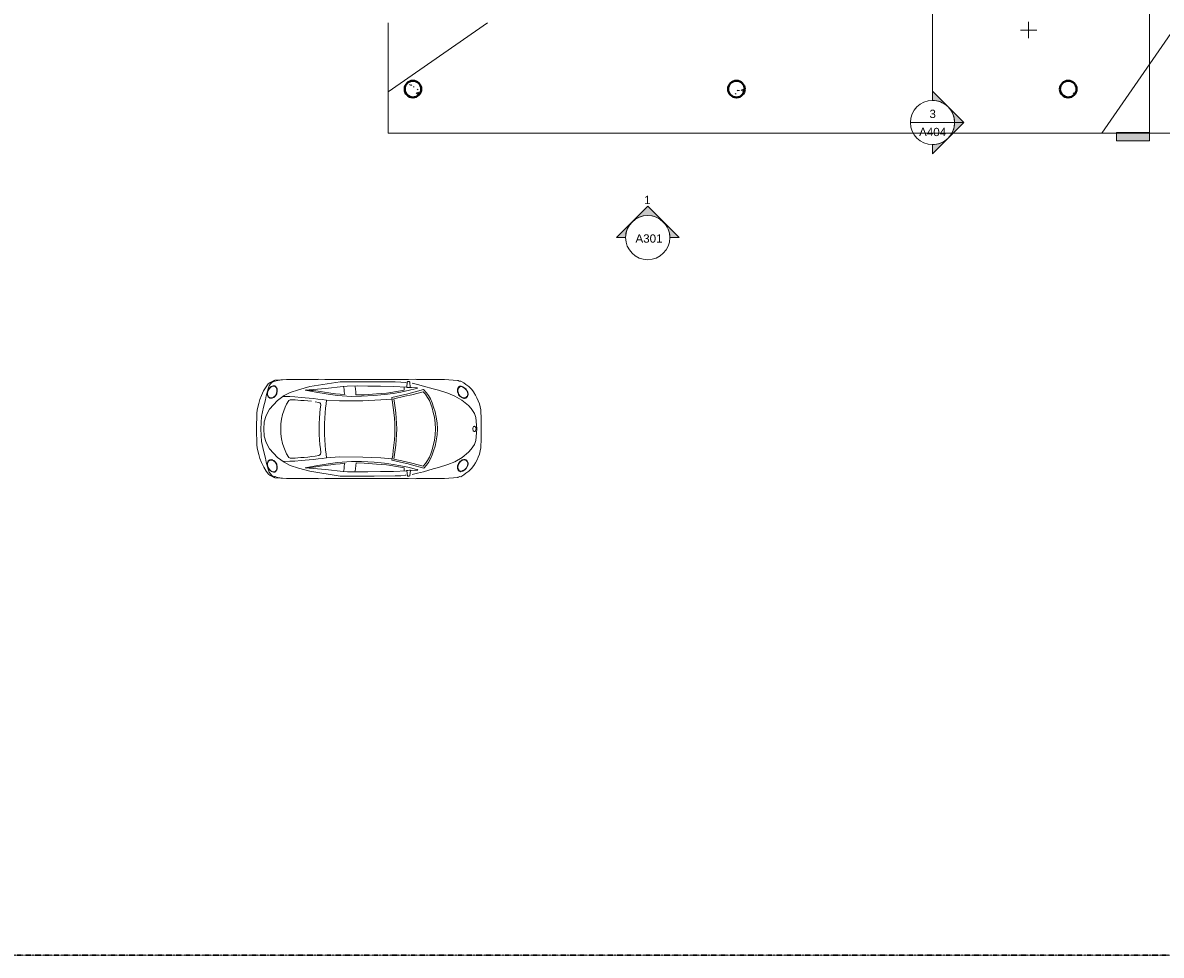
# Model space of a CAD drawing. Header units: inches. Extents: x -1969 to 2015, y -1363 to 1657.
# Tile 1 of 32: x -165 to 659, y -1363 to -688. Entities that reach past the tile are written whole.
import ezdxf

# ---------------------------------------------------------------- set-up
doc = ezdxf.new("R2010")
doc.units = ezdxf.units.IN
doc.header["$MEASUREMENT"] = 0
doc.linetypes.add('Double Dash 3_8_', pattern=[1, 0.375, -0.125, 0.125, -0.125, 0.125, -0.125])
for name, color, linetype, lineweight in [('A-DETL-GENF', 92, 'Continuous', 9), ('A-FLOR', 192, 'Continuous', 18), ('C-PROP-LINE', 91, 'Double Dash 3_8_', 30), ('G-ANNO-SYMB', 111, 'Continuous', 9), ('S-COLS', 52, 'Continuous', 9)]:
    doc.layers.add(name, color=color, linetype=linetype, lineweight=lineweight)
doc.styles.add('Arial', font='arial.ttf', dxfattribs={"height": 6})

# ---------------------------------------------------------------- blocks, each defined once
blk = doc.blocks.new('09_Lady_06 - L06-530047-GROUND FLOOR')
at = {"layer": 'A-DETL-GENF'}
for p, q in [((-5.91, 0), (5.91, 0)), ((0, 5.91), (0, -5.91))]:
    blk.add_line(p, q, dxfattribs=at)
blk = doc.blocks.new('Concrete-Round-Column - 12_-V23-GROUND FLOOR')
at = {"layer": 'S-COLS'}
h = blk.add_hatch(dxfattribs=at)
h.set_pattern_fill('FP_8', color=256, style=0, pattern_type=2)
h.set_pattern_definition([(50, (-591.518, 735.99), (18.36206, -1.60683), [1.92, -21.12]), (355, (-591.518, 735.99), (-3.55226, 19.25587), [1.536, -16.896]), (100.451, (-589.987, 735.856), (14.8102, 17.6493), [1.632, -17.949]), (46.184, (-591.518, 741.11), (27.32125, -4.2376), [2.88, -31.68]), (96.636, (-589.24, 740.757), (23.9275, 24.9372), [2.448, -26.924]), (351.184, (-591.518, 741.11), (23.92765, 24.9374), [2.304, -25.344]), (21, (-588.958, 739.83), (15.2808, -10.30746), [1.92, -21.12]), (326, (-588.958, 739.83), (6.22856, 18.56374), [1.536, -16.896]), (71.451, (-587.684, 738.971), (21.50985, 8.25628), [1.632, -17.949]), (37.5, (-591.518, 735.99), (0.311095, 8.522537), [0.845, -15.846, 0.845, -16.307, -16.96]), (37.5, (-591.518, 735.99), (0.311095, 8.522537), [-33.843, 0.845, -16.115]), (7.5, (-591.518, 735.99), (6.73464, 10.09743), [0.845, -8.934, 0.845, -15.462, -6.464]), (7.5, (-591.518, 735.99), (6.73464, 10.09743), [-26.086, 0.845, -5.619]), (327.5, (-597.226, 735.99), (13.666107, -0.577186), [0.845, -5.555, 0.845, -19.123, -26.496]), (327.5, (-597.226, 735.99), (13.666107, -0.577186), [-26.368, 0.845, -25.651]), (317.5, (-599.786, 735.99), (14.92985, 2.56286), [0.845, -7.475, 0.845, -12.416, -18.816]), (317.5, (-599.786, 735.99), (14.92985, 2.56286), [-21.581, 0.845, -17.971])])
h.paths.add_polyline_path([(0.85, -5.94), (2.49, -5.46), (3.93, -4.53), (5.05, -3.24), (5.76, -1.69), (6, 0), (5.76, 1.69), (5.05, 3.24), (3.93, 4.53), (2.49, 5.46), (0.85, 5.94), (-0.85, 5.94), (-2.49, 5.46), (-3.93, 4.53), (-5.05, 3.24), (-5.76, 1.69), (-6, 0), (-5.76, -1.69), (-5.05, -3.24), (-3.93, -4.53), (-2.49, -5.46), (-0.85, -5.94)])
at = {"layer": 'S-COLS', "lineweight": 40}
for start, end in [(360, 180), (180, 360)]:
    blk.add_arc((0, 0), 6, start, end, dxfattribs=at)
blk = doc.blocks.new('Concrete-Round-Column - 12_-V25-GROUND FLOOR')
at = {"layer": 'S-COLS'}
h = blk.add_hatch(dxfattribs=at)
h.set_pattern_fill('FP_10', color=256, style=0, pattern_type=2)
h.set_pattern_definition([(50, (-351.518, 735.99), (18.36206, -1.60683), [1.92, -21.12]), (355, (-351.518, 735.99), (-3.55226, 19.25587), [1.536, -16.896]), (100.451, (-349.987, 735.856), (14.8102, 17.6493), [1.632, -17.949]), (46.184, (-351.518, 741.11), (27.32125, -4.2376), [2.88, -31.68]), (96.636, (-349.24, 740.757), (23.9275, 24.9372), [2.448, -26.924]), (351.184, (-351.518, 741.11), (23.9276, 24.9374), [2.304, -25.344]), (21, (-348.958, 739.83), (15.2808, -10.30746), [1.92, -21.12]), (326, (-348.958, 739.83), (6.22856, 18.56374), [1.536, -16.896]), (71.451, (-347.684, 738.971), (21.50985, 8.2563), [1.632, -17.949]), (37.5, (-351.518, 735.99), (0.311095, 8.522537), [0.845, -15.846, 0.845, -16.307, -16.96]), (37.5, (-351.518, 735.99), (0.311095, 8.522537), [-33.843, 0.845, -16.115]), (7.5, (-351.518, 735.99), (6.73464, 10.09743), [0.845, -8.934, 0.845, -15.462, -6.464]), (7.5, (-351.518, 735.99), (6.73464, 10.09743), [-26.086, 0.845, -5.619]), (327.5, (-357.226, 735.99), (13.66611, -0.577186), [0.845, -5.555, 0.845, -19.123, -26.496]), (327.5, (-357.226, 735.99), (13.66611, -0.577186), [-26.368, 0.845, -25.651]), (317.5, (-359.786, 735.99), (14.92985, 2.56286), [0.845, -7.475, 0.845, -12.416, -18.816]), (317.5, (-359.786, 735.99), (14.92985, 2.56286), [-21.581, 0.845, -17.971])])
h.paths.add_polyline_path([(-0.85, -5.94), (0.85, -5.94), (2.49, -5.46), (3.93, -4.53), (5.05, -3.24), (5.76, -1.69), (6, 0), (5.76, 1.69), (5.05, 3.24), (3.93, 4.53), (2.49, 5.46), (0.85, 5.94), (-0.85, 5.94), (-2.49, 5.46), (-3.93, 4.53), (-5.05, 3.24), (-5.76, 1.69), (-6, 0), (-5.76, -1.69), (-5.05, -3.24), (-3.93, -4.53), (-2.49, -5.46)])
at = {"layer": 'S-COLS', "lineweight": 40}
for start, end in [(360, 180), (180, 360)]:
    blk.add_arc((0, 0), 6, start, end, dxfattribs=at)
blk = doc.blocks.new('Concrete-Round-Column - 12_-V27-GROUND FLOOR')
at = {"layer": 'S-COLS'}
h = blk.add_hatch(dxfattribs=at)
h.set_pattern_fill('FP_12', color=256, style=0, pattern_type=2)
h.set_pattern_definition([(50, (-117.518, 735.99), (18.36206, -1.60683), [1.92, -21.12]), (355, (-117.518, 735.99), (-3.55226, 19.25587), [1.536, -16.896]), (100.451, (-115.987, 735.856), (14.8102, 17.6493), [1.632, -17.949]), (46.184, (-117.518, 741.11), (27.32125, -4.2376), [2.88, -31.68]), (96.636, (-115.24, 740.757), (23.9275, 24.9372), [2.448, -26.924]), (351.184, (-117.518, 741.11), (23.9276, 24.9374), [2.304, -25.344]), (21, (-114.958, 739.83), (15.2808, -10.30746), [1.92, -21.12]), (326, (-114.958, 739.83), (6.22856, 18.56374), [1.536, -16.896]), (71.451, (-113.684, 738.971), (21.50985, 8.2563), [1.632, -17.949]), (37.5, (-117.518, 735.99), (0.311095, 8.522537), [0.845, -15.846, 0.845, -16.307, -16.96]), (37.5, (-117.518, 735.99), (0.311095, 8.522537), [-33.843, 0.845, -16.115]), (7.5, (-117.518, 735.99), (6.73464, 10.09743), [0.845, -8.934, 0.845, -15.462, -6.464]), (7.5, (-117.518, 735.99), (6.73464, 10.09743), [-26.086, 0.845, -5.619]), (327.5, (-123.226, 735.99), (13.66611, -0.577186), [0.845, -5.555, 0.845, -19.123, -26.496]), (327.5, (-123.226, 735.99), (13.66611, -0.577186), [-26.368, 0.845, -25.651]), (317.5, (-125.786, 735.99), (14.92985, 2.56286), [0.845, -7.475, 0.845, -12.416, -18.816]), (317.5, (-125.786, 735.99), (14.92985, 2.56286), [-21.581, 0.845, -17.971])])
h.paths.add_polyline_path([(0.85, -5.94), (2.49, -5.46), (3.93, -4.53), (5.05, -3.24), (5.76, -1.69), (6, 0), (5.76, 1.69), (5.05, 3.24), (3.93, 4.53), (2.49, 5.46), (0.85, 5.94), (-0.85, 5.94), (-2.49, 5.46), (-3.93, 4.53), (-5.05, 3.24), (-5.76, 1.69), (-6, 0), (-5.76, -1.69), (-5.05, -3.24), (-3.93, -4.53), (-2.49, -5.46), (-0.85, -5.94)])
at = {"layer": 'S-COLS', "lineweight": 40}
for start, end in [(360, 180), (180, 360)]:
    blk.add_arc((0, 0), 6, start, end, dxfattribs=at)
blk = doc.blocks.new('RPC Beetle - RPC Beetle-588514-GROUND FLOOR')
at = {"layer": 'A-DETL-GENF'}
for p, q in [((-9.23, 132.42), (-0.12, 132.42)), ((-0.12, 132.42), (9, 132.42)), ((-28.8, 125.48), (-30.75, 123.51)), ((-26.7, 127.15), (-28.8, 125.48)), ((-26.51, 127.11), (-26.7, 127.15)), ((-17.03, 123.39), (-14.9, 125.32)), ((-14.9, 125.32), (-11.29, 127.66)), ((-11.29, 127.66), (-8.48, 128.56)), ((-8.48, 128.56), (-2.9, 129.25)), ((-2.9, 129.25), (-0.1, 129.41)), ((-1.93, 127.96), (-1.99, 127.65)), ((-1.99, 127.65), (-1.93, 127.35)), ((-1.74, 128.24), (-1.93, 127.96)), ((-1.93, 127.35), (-1.74, 127.06)), ((-1.45, 128.49), (-1.74, 128.24)), ((-1.74, 127.06), (-1.45, 126.82)), ((-1.06, 128.67), (-1.45, 128.49)), ((-1.45, 126.82), (-1.06, 126.63)), ((-0.62, 128.79), (-1.06, 128.67)), ((-1.06, 126.63), (-0.62, 126.51)), ((-0.14, 128.83), (-0.62, 128.79)), ((-0.62, 126.51), (-0.14, 126.47)), ((2.67, 129.25), (-0.14, 129.41)), ((-0.14, 126.47), (-0.09, 126.47)), ((-0.1, 128.83), (0.38, 128.79)), ((0.39, 126.51), (-0.09, 126.47)), ((0.38, 128.79), (0.83, 128.68)), ((0.83, 126.63), (0.39, 126.51)), ((0.83, 128.68), (1.22, 128.49)), ((1.22, 126.82), (0.83, 126.63)), ((1.22, 128.49), (1.51, 128.24)), ((1.51, 127.06), (1.22, 126.82)), ((1.51, 128.24), (1.7, 127.96)), ((1.7, 127.35), (1.51, 127.06)), ((1.7, 127.96), (1.76, 127.65)), ((1.76, 127.65), (1.7, 127.35)), ((8.25, 128.57), (2.67, 129.25)), ((11.06, 127.67), (8.25, 128.57)), ((14.67, 125.34), (11.06, 127.67)), ((16.8, 123.41), (14.67, 125.34)), ((28.57, 125.51), (26.47, 127.18)), ((30.53, 123.54), (28.57, 125.51)), ((32.03, 121.4), (30.53, 123.54)), ((-35.16, 115.52), (-35.9, 105.98)), ((-35.02, 115.93), (-35.16, 115.52)), ((-34.74, 116.53), (-35.02, 115.93)), ((-34.59, 116.97), (-34.74, 116.53)), ((-33.45, 119.89), (-34.68, 117.75)), ((-34.68, 117.75), (-34.59, 116.97)), ((-32.26, 121.38), (-33.45, 119.89)), ((-30.75, 123.51), (-32.26, 121.38)), ((-31.03, 118.09), (-31.08, 117.49)), ((-31.08, 117.49), (-31.02, 117.22)), ((-30.79, 118.9), (-31.03, 118.09)), ((-31.02, 117.22), (-30.82, 116.8)), ((-30.82, 116.8), (-30.73, 116.69)), ((-30.6, 119.26), (-30.79, 118.9)), ((-30.73, 118.27), (-30.77, 117.71)), ((-30.77, 117.71), (-30.71, 117.46)), ((-30.5, 119.02), (-30.73, 118.27)), ((-30.73, 116.69), (-30.44, 116.36)), ((-30.71, 117.46), (-30.52, 117.07)), ((-30.19, 119.95), (-30.6, 119.26)), ((-30.52, 117.07), (-30.17, 116.66)), ((-30.32, 119.33), (-30.5, 119.02)), ((-30.44, 116.36), (-29.97, 115.97)), ((-29.94, 120), (-30.32, 119.33)), ((-29.63, 120.7), (-30.19, 119.95)), ((-30.17, 116.66), (-29.74, 116.28)), ((-29.97, 115.97), (-29.07, 115.5)), ((-29.44, 120.67), (-29.94, 120)), ((-29.74, 116.28), (-28.9, 115.83)), ((-28.77, 121.59), (-29.63, 120.7)), ((-28.65, 121.49), (-29.44, 120.67)), ((-29.07, 115.5), (-28.34, 115.37)), ((-28.9, 115.83), (-28.22, 115.71)), ((-28.26, 121.98), (-28.77, 121.59)), ((-28.18, 121.85), (-28.65, 121.49)), ((-28.34, 115.37), (-27.8, 115.36)), ((-26.67, 122.78), (-28.26, 121.98)), ((-28.22, 115.71), (-27.72, 115.66)), ((-26.66, 122.59), (-28.18, 121.85)), ((-27.8, 115.36), (-26.6, 115.5)), ((-27.72, 115.66), (-26.6, 115.78)), ((-25.29, 123.05), (-26.67, 122.78)), ((-25.38, 122.82), (-26.66, 122.59)), ((-26.6, 115.78), (-24.92, 116.49)), ((-26.6, 115.5), (-25.17, 116.05)), ((-24.98, 122.81), (-25.38, 122.82)), ((-24.86, 123.04), (-25.29, 123.05)), ((-25.17, 116.05), (-24.8, 116.25)), ((-24.35, 122.72), (-24.98, 122.81)), ((-24.92, 116.49), (-23.67, 117.5)), ((-24.19, 122.94), (-24.86, 123.04)), ((-24.8, 116.25), (-23.46, 117.34)), ((-23.85, 122.53), (-24.35, 122.72)), ((-23.65, 122.74), (-24.19, 122.94)), ((-23.89, 113.45), (-20.85, 118.65)), ((-23.45, 122.26), (-23.85, 122.53)), ((-23.67, 117.5), (-22.79, 118.89)), ((-23.22, 122.46), (-23.65, 122.74)), ((-22.73, 121.38), (-23.45, 122.26)), ((-22.86, 122.09), (-23.22, 122.46)), ((-23.19, 117.72), (-22.51, 118.83)), ((-22.6, 121.76), (-22.86, 122.09)), ((-22.79, 118.89), (-22.52, 119.95)), ((-22.61, 120.84), (-22.73, 121.38)), ((-22.52, 120.33), (-22.61, 120.84)), ((-22.45, 121.51), (-22.6, 121.76)), ((-22.52, 119.95), (-22.52, 120.33)), ((-22.51, 118.83), (-22.22, 119.97)), ((-22.3, 120.93), (-22.45, 121.51)), ((-22.22, 120.37), (-22.3, 120.93)), ((-22.22, 119.97), (-22.22, 120.37)), ((-20.85, 118.65), (-17.03, 123.39)), ((20.62, 118.67), (16.8, 123.41)), ((23.68, 113.47), (20.62, 118.67)), ((21.99, 120.39), (22.08, 120.95)), ((22, 119.99), (21.99, 120.39)), ((22.29, 118.85), (22, 119.99)), ((22.08, 120.95), (22.22, 121.53)), ((22.22, 121.53), (22.37, 121.78)), ((22.29, 120.34), (22.38, 120.86)), ((22.29, 119.97), (22.29, 120.34)), ((22.57, 118.91), (22.29, 119.97)), ((22.97, 117.74), (22.29, 118.85)), ((22.37, 121.78), (22.63, 122.11)), ((22.38, 120.86), (22.51, 121.4)), ((22.51, 121.4), (23.22, 122.28)), ((23.45, 117.52), (22.57, 118.91)), ((22.63, 122.11), (22.99, 122.47)), ((22.99, 122.47), (23.43, 122.76)), ((23.22, 122.28), (23.62, 122.55)), ((24.58, 116.27), (23.24, 117.36)), ((23.43, 122.76), (23.97, 122.96)), ((24.7, 116.51), (23.45, 117.52)), ((23.62, 122.55), (24.13, 122.74)), ((23.97, 122.96), (24.63, 123.06)), ((24.13, 122.74), (24.75, 122.83)), ((24.95, 116.07), (24.58, 116.27)), ((24.63, 123.06), (25.06, 123.07)), ((26.37, 115.81), (24.7, 116.51)), ((24.75, 122.83), (25.15, 122.84)), ((26.38, 115.52), (24.95, 116.07)), ((25.06, 123.07), (26.44, 122.8)), ((25.15, 122.84), (26.43, 122.61)), ((27.5, 115.68), (26.37, 115.81)), ((27.58, 115.38), (26.38, 115.52)), ((26.43, 122.61), (27.95, 121.88)), ((26.44, 122.8), (28.04, 122)), ((27.99, 115.73), (27.5, 115.68)), ((28.12, 115.4), (27.58, 115.38)), ((27.95, 121.88), (28.43, 121.52)), ((28.68, 115.86), (27.99, 115.73)), ((28.04, 122), (28.55, 121.62)), ((28.85, 115.52), (28.12, 115.4)), ((28.43, 121.52), (29.22, 120.69)), ((28.55, 121.62), (29.41, 120.72)), ((29.52, 116.31), (28.68, 115.86)), ((29.75, 115.99), (28.85, 115.52)), ((29.22, 120.69), (29.71, 120.02)), ((29.41, 120.72), (29.96, 119.97)), ((29.95, 116.68), (29.52, 116.31)), ((29.71, 120.02), (30.1, 119.35)), ((30.22, 116.39), (29.75, 115.99)), ((30.3, 117.1), (29.95, 116.68)), ((29.96, 119.97), (30.38, 119.29)), ((30.1, 119.35), (30.27, 119.05)), ((30.51, 116.71), (30.22, 116.39)), ((30.27, 119.05), (30.5, 118.3)), ((30.49, 117.49), (30.3, 117.1)), ((30.38, 119.29), (30.57, 118.92)), ((30.54, 117.74), (30.49, 117.49)), ((30.5, 118.3), (30.54, 117.74)), ((30.59, 116.83), (30.51, 116.71)), ((30.57, 118.92), (30.81, 118.12)), ((30.79, 117.25), (30.59, 116.83)), ((30.85, 117.52), (30.79, 117.25)), ((30.81, 118.12), (30.85, 117.52)), ((33.22, 119.92), (32.03, 121.4)), ((34.46, 117.78), (33.22, 119.92)), ((34.37, 117), (34.46, 117.78)), ((34.52, 116.56), (34.37, 117)), ((34.8, 115.96), (34.52, 116.56)), ((34.94, 115.55), (34.8, 115.96)), ((35.68, 106.01), (34.94, 115.55)), ((-28.13, 101.71), (-25.92, 108.39)), ((-25.92, 108.39), (-23.89, 113.45)), ((25.7, 108.41), (23.68, 113.47)), ((27.92, 101.73), (25.7, 108.41)), ((-35.9, 105.98), (-35.9, 95.79)), ((-29.05, 97.72), (-28.13, 101.71)), ((-15.9, 98.13), (-12.47, 99.17)), ((-12.47, 99.17), (-8.7, 99.97)), ((-8.7, 99.97), (-4.41, 100.59)), ((-4.33, 99.32), (-8.57, 98.78)), ((-4.41, 100.59), (-0.07, 100.84)), ((-0.07, 99.56), (-4.33, 99.32)), ((4.2, 100.6), (-0.14, 100.84)), ((-0.14, 99.56), (4.13, 99.32)), ((4.13, 99.32), (8.37, 98.79)), ((8.5, 99.97), (4.2, 100.6)), ((12.27, 99.18), (8.5, 99.97)), ((15.69, 98.14), (12.27, 99.18)), ((28.84, 97.74), (27.92, 101.73)), ((35.68, 95.82), (35.68, 106.01)), ((-35.9, 95.79), (-35.93, 85.71)), ((-32.18, 86.41), (-31.06, 90.74)), ((-31.06, 90.74), (-29.05, 97.72)), ((-28.54, 90.93), (-26.3, 92.93)), ((-26.11, 82.06), (-28.54, 90.93)), ((-25.14, 92.18), (-26.99, 90.66)), ((-26.99, 90.66), (-24.84, 82.33)), ((-26.3, 92.93), (-24.3, 94.47)), ((-22.95, 93.76), (-25.14, 92.18)), ((-24.3, 94.47), (-21.76, 95.89)), ((-20.59, 95.04), (-22.95, 93.76)), ((-21.76, 95.89), (-18.97, 97.08)), ((-18.09, 96.19), (-20.59, 95.04)), ((-18.97, 97.08), (-15.9, 98.13)), ((-15.29, 97.09), (-18.09, 96.19)), ((-12.06, 97.77), (-15.29, 97.09)), ((-8.57, 98.78), (-12.06, 97.77)), ((8.37, 98.79), (11.86, 97.78)), ((11.86, 97.78), (15.08, 97.1)), ((15.08, 97.1), (17.88, 96.21)), ((18.76, 97.1), (15.69, 98.14)), ((17.88, 96.21), (20.38, 95.06)), ((21.56, 95.91), (18.76, 97.1)), ((20.38, 95.06), (22.75, 93.78)), ((24.1, 94.49), (21.56, 95.91)), ((22.75, 93.78), (24.94, 92.2)), ((26.1, 92.95), (24.1, 94.49)), ((26.79, 90.68), (24.65, 82.35)), ((24.94, 92.2), (26.79, 90.68)), ((25.91, 82.08), (28.34, 90.95)), ((28.34, 90.95), (26.1, 92.95)), ((30.86, 90.77), (28.84, 97.74)), ((31.98, 86.44), (30.86, 90.77)), ((35.73, 85.74), (35.68, 95.82)), ((-35.93, 85.71), (-36.2, 85.15)), ((-36.2, 85.15), (-35.87, 80.04)), ((-33.12, 82.62), (-32.18, 86.41)), ((-29.84, 86.59), (-30.18, 82.1)), ((-29.54, 86.29), (-29.84, 86.58)), ((-29.12, 84.75), (-29.54, 86.29)), ((-28.13, 80.77), (-29.12, 84.75)), ((28.92, 84.78), (27.93, 80.8)), ((29.34, 86.32), (28.92, 84.78)), ((29.65, 86.6), (29.34, 86.32)), ((29.65, 86.62), (29.99, 82.12)), ((32.92, 82.64), (31.98, 86.44)), ((35.7, 80.07), (36, 85.18)), ((36, 85.18), (35.73, 85.74)), ((-35.87, 80.04), (-35.87, 21.62)), ((-33.96, 80.83), (-34.34, 80.38)), ((-34.34, 80.38), (-34.34, 79.57)), ((-34.34, 79.57), (-33.97, 79.1)), ((-33.94, 74.42), (-34.15, 70.31)), ((-33.97, 79.1), (-30.26, 78.74)), ((-30.04, 81.29), (-33.96, 80.83)), ((-33.61, 77.49), (-33.94, 74.42)), ((-33.51, 78.27), (-33.61, 77.49)), ((-30.42, 78.49), (-30.88, 69.11)), ((-30.54, 76.81), (-30.31, 76.85)), ((-30.26, 78.74), (-30.42, 78.49)), ((-30.31, 76.85), (-30.02, 76.78)), ((-30.26, 78.74), (-30.19, 78.92)), ((-30.19, 78.92), (-30.1, 79.42)), ((-30.18, 82.1), (-30.05, 81.29)), ((-30.1, 79.42), (-30, 80.6)), ((-30, 81.11), (-30.04, 81.29)), ((-30.02, 76.78), (-28.19, 76.77)), ((-30, 80.6), (-30, 81.11)), ((-28.19, 76.77), (-26.45, 67.17)), ((-26.8, 74.52), (-28.13, 80.77)), ((-25.76, 68.77), (-26.8, 74.52)), ((-25.46, 79.59), (-26.11, 82.06)), ((-24.19, 74.09), (-25.46, 79.59)), ((-24.84, 82.33), (-23.71, 77.35)), ((-23.71, 77.35), (-21.94, 69.38)), ((23.53, 77.37), (21.76, 69.39)), ((24.65, 82.35), (23.53, 77.37)), ((24, 74.11), (25.27, 79.61)), ((25.27, 79.61), (25.91, 82.08)), ((26.61, 74.54), (25.58, 68.79)), ((28, 76.8), (26.27, 67.19)), ((27.93, 80.8), (26.61, 74.54)), ((29.83, 76.8), (28, 76.8)), ((29.81, 81.14), (29.84, 81.32)), ((29.81, 80.62), (29.81, 81.14)), ((29.91, 79.44), (29.81, 80.62)), ((30.12, 76.88), (29.83, 76.8)), ((29.84, 81.32), (33.77, 80.86)), ((29.99, 82.12), (29.86, 81.32)), ((30, 78.94), (29.91, 79.44)), ((30.07, 78.76), (30, 78.94)), ((33.78, 79.13), (30.07, 78.76)), ((30.23, 78.52), (30.07, 78.76)), ((30.35, 76.84), (30.12, 76.88)), ((30.7, 69.14), (30.23, 78.52)), ((33.32, 78.3), (33.43, 77.52)), ((33.43, 77.52), (33.75, 74.45)), ((33.75, 74.45), (33.96, 70.34)), ((33.77, 80.86), (34.15, 80.41)), ((34.15, 79.6), (33.78, 79.13)), ((34.15, 80.41), (34.15, 79.6)), ((35.7, 21.65), (35.7, 80.07)), ((-34.15, 70.31), (-34.15, 55.03)), ((-30.88, 69.11), (-30.98, 59.6)), ((-26.45, 67.17), (-26.03, 64.07)), ((-24.89, 62.62), (-25.76, 68.77)), ((-22.78, 67.92), (-24.19, 74.09)), ((-19.13, 68.5), (-22.78, 67.92)), ((-21.94, 69.38), (-18.62, 69.87)), ((-21.04, 59.88), (-21.72, 68.12)), ((-15.71, 68.95), (-19.13, 68.5)), ((-18.62, 69.87), (-15.44, 70.34)), ((-11.9, 69.4), (-15.71, 68.95)), ((-15.44, 70.34), (-11.78, 70.78)), ((-7.98, 69.77), (-11.9, 69.4)), ((-11.78, 70.78), (-7.94, 71.12)), ((-4.02, 70.01), (-7.98, 69.77)), ((-7.94, 71.12), (-4.02, 71.34)), ((-4.02, 71.34), (-0.05, 71.41)), ((-0.05, 70.1), (-4.02, 70.01)), ((3.83, 71.34), (-0.14, 71.41)), ((-0.14, 70.1), (3.84, 70.01)), ((7.76, 71.13), (3.83, 71.34)), ((3.84, 70.01), (7.8, 69.77)), ((11.6, 70.79), (7.76, 71.13)), ((7.8, 69.77), (11.72, 69.41)), ((14.98, 70.39), (11.6, 70.79)), ((11.72, 69.41), (15.52, 68.96)), ((21.76, 69.39), (14.98, 70.39)), ((15.52, 68.96), (18.95, 68.52)), ((18.95, 68.52), (22.6, 67.94)), ((21.54, 68.14), (20.87, 59.9)), ((22.6, 67.94), (24, 74.11)), ((25.58, 68.79), (24.71, 62.64)), ((26.27, 67.19), (25.86, 64.09)), ((30.81, 59.63), (30.7, 69.14)), ((33.96, 70.34), (34, 55.06)), ((-30.98, 59.6), (-31.09, 50.53)), ((-26.03, 64.07), (-25.46, 56.85)), ((-24.21, 55.01), (-24.89, 62.62)), ((-20.44, 46.85), (-21.04, 59.88)), ((20.87, 59.9), (20.27, 46.86)), ((24.71, 62.64), (24.04, 55.03)), ((25.86, 64.09), (25.29, 56.87)), ((30.92, 50.55), (30.81, 59.63)), ((-34.15, 55.03), (-34.23, 39.6)), ((-31.09, 50.53), (-31.16, 42.74)), ((-25.46, 56.85), (-24.84, 47.92)), ((-23.75, 46.06), (-24.21, 55.01)), ((24.04, 55.03), (23.58, 46.08)), ((25.29, 56.87), (24.68, 47.94)), ((31, 42.76), (30.92, 50.55)), ((34, 55.06), (34.07, 39.63)), ((-31.16, 42.74), (-31.08, 35.71)), ((-30.51, 41.3), (-30.98, 41.14)), ((-29.03, 41.57), (-30.51, 41.3)), ((-26.64, 41.84), (-29.03, 41.57)), ((-24.68, 41.99), (-26.64, 41.84)), ((-24.84, 47.92), (-24.68, 41.99)), ((-23.66, 38.66), (-23.75, 46.06)), ((-20.35, 30.09), (-20.44, 46.85)), ((20.27, 46.86), (20.2, 30.11)), ((23.58, 46.08), (23.51, 38.68)), ((24.68, 47.94), (24.52, 42.01)), ((24.52, 42.01), (26.48, 41.86)), ((26.48, 41.86), (28.87, 41.59)), ((28.87, 41.59), (30.35, 41.33)), ((30.35, 41.33), (30.82, 41.17)), ((30.92, 35.74), (31, 42.76)), ((-34.23, 39.6), (-34.14, 30.47)), ((-30.98, 41.14), (-31.15, 41.03)), ((-31.08, 35.71), (-30.83, 32.66)), ((-30.84, 32.95), (-28.91, 33.39)), ((-28.91, 33.39), (-26.86, 33.39)), ((-26.86, 33.39), (-24.91, 33.8)), ((-24.91, 33.8), (-25.2, 30.48)), ((-24.39, 28.68), (-23.66, 38.66)), ((23.51, 38.68), (24.25, 28.7)), ((24.76, 33.82), (25.05, 30.51)), ((26.7, 33.42), (24.76, 33.82)), ((28.76, 33.42), (26.7, 33.42)), ((30.69, 32.98), (28.76, 33.42)), ((30.68, 32.68), (30.92, 35.74)), ((30.82, 41.17), (30.99, 41.05)), ((34.07, 39.63), (33.99, 30.5)), ((-34.14, 30.47), (-30.71, 8.59)), ((-30.83, 32.66), (-29.46, 19.87)), ((-25.57, 27.05), (-25.99, 23.69)), ((-25.2, 30.48), (-25.57, 27.05)), ((-25.27, 21.92), (-24.39, 28.68)), ((-21, 20.67), (-20.35, 30.09)), ((20.2, 30.11), (20.86, 20.68)), ((24.25, 28.7), (25.13, 21.95)), ((25.05, 30.51), (25.43, 27.07)), ((25.43, 27.07), (25.85, 23.71)), ((29.32, 19.89), (30.68, 32.68)), ((33.99, 30.5), (30.58, 8.62)), ((-35.85, 19.51), (-36.14, 15.13)), ((-35.87, 21.62), (-35.84, 21.38)), ((-35.84, 21.38), (-35.85, 19.51)), ((-29.46, 19.87), (-28.25, 5.18)), ((-26.83, 17.72), (-27.54, 12.91)), ((-25.99, 23.69), (-26.83, 17.72)), ((-26.78, 12.88), (-25.27, 21.92)), ((-21.35, 17.6), (-21.72, 14.49)), ((-21, 20.67), (-21.35, 17.6)), ((-18.29, 20.33), (-21, 20.67)), ((-18.42, 16.41), (-17.22, 16.5)), ((-15.2, 19.98), (-18.29, 20.33)), ((-17.22, 16.5), (-14.53, 16.19)), ((-11.73, 19.74), (-15.2, 19.98)), ((-7.97, 19.48), (-11.73, 19.74)), ((-4.03, 19.25), (-7.97, 19.48)), ((0, 19.23), (-4.03, 19.25)), ((-0.14, 19.23), (3.89, 19.25)), ((3.89, 19.25), (7.83, 19.49)), ((7.83, 19.49), (11.59, 19.75)), ((11.59, 19.75), (15.05, 19.99)), ((17.08, 16.52), (14.39, 16.2)), ((15.05, 19.99), (18.15, 20.34)), ((18.28, 16.43), (17.08, 16.52)), ((18.15, 20.34), (20.86, 20.68)), ((20.86, 20.68), (21.21, 17.62)), ((21.21, 17.62), (21.58, 14.51)), ((25.13, 21.95), (26.64, 12.9)), ((25.85, 23.71), (26.69, 17.74)), ((26.69, 17.74), (27.41, 12.94)), ((28.12, 5.2), (29.32, 19.89)), ((35.71, 19.54), (35.7, 21.41)), ((36, 15.16), (35.71, 19.54)), ((-36.14, 15.13), (-35.92, 14.56)), ((-35.92, 14.56), (-35.87, -8.25)), ((-30.71, 8.59), (-28.34, 0.33)), ((-28.25, 5.18), (-26.78, 12.88)), ((-27.99, 9.53), (-28.12, 8.07)), ((-27.81, 11.03), (-27.99, 9.53)), ((-27.54, 12.91), (-27.81, 11.03)), ((-22.09, 11.29), (-22.42, 8.11)), ((-21.72, 14.49), (-22.09, 11.29)), ((-20.36, 7.2), (-20.07, 9.92)), ((-19.79, 12.38), (-19.31, 15.06)), ((-19.31, 15.06), (-18.89, 15.93)), ((-18.89, 15.93), (-18.42, 16.41)), ((-14.53, 16.19), (-11.41, 15.87)), ((-11.41, 15.87), (-7.85, 15.59)), ((-7.85, 15.59), (-4, 15.37)), ((-4, 15.37), (0, 15.28)), ((3.86, 15.38), (-0.14, 15.28)), ((7.72, 15.6), (3.86, 15.38)), ((11.28, 15.88), (7.72, 15.6)), ((14.39, 16.2), (11.28, 15.88)), ((18.76, 15.95), (18.28, 16.43)), ((19.17, 15.08), (18.76, 15.95)), ((19.65, 12.4), (19.17, 15.08)), ((19.93, 9.94), (19.65, 12.4)), ((20.23, 7.21), (19.93, 9.94)), ((21.58, 14.51), (21.95, 11.3)), ((21.95, 11.3), (22.29, 8.13)), ((26.64, 12.9), (28.12, 5.2)), ((27.41, 12.94), (27.68, 11.06)), ((27.68, 11.06), (27.86, 9.55)), ((27.86, 9.55), (27.99, 8.1)), ((30.58, 8.62), (28.21, 0.36)), ((35.75, 14.59), (36, 15.16)), ((35.75, -8.22), (35.75, 14.59)), ((-28.34, 0.33), (-26.42, -5.56)), ((-28.18, 6.68), (-28.32, 6.19)), ((-28.12, 8.07), (-28.18, 6.68)), ((-22.93, 2.29), (-23.27, -2.31)), ((-22.42, 8.11), (-22.93, 2.29)), ((-20.96, -0.14), (-20.78, 2.06)), ((-20.78, 2.06), (-20.59, 4.56)), ((-20.59, 4.56), (-20.36, 7.2)), ((20.47, 4.58), (20.23, 7.21)), ((20.66, 2.07), (20.47, 4.58)), ((20.84, -0.12), (20.66, 2.07)), ((22.29, 8.13), (22.81, 2.31)), ((22.81, 2.31), (23.15, -2.29)), ((28.21, 0.36), (26.3, -5.54)), ((27.99, 8.1), (28.05, 6.7)), ((28.05, 6.7), (28.19, 6.22)), ((-26.42, -5.56), (-24.18, -9.89)), ((-23.45, -5.98), (-23.61, -9.77)), ((-23.27, -2.31), (-23.45, -5.98)), ((-21.25, -5.57), (-21.19, -3.75)), ((-20.65, -6.6), (-21.25, -5.57)), ((-21.19, -3.75), (-21.08, -2.02)), ((-21.08, -2.02), (-20.96, -0.14)), ((-18.09, -8.28), (-20.65, -6.6)), ((17.97, -8.26), (20.53, -6.58)), ((20.53, -6.58), (21.13, -5.55)), ((20.96, -2), (20.84, -0.12)), ((21.06, -3.73), (20.96, -2)), ((21.13, -5.55), (21.06, -3.73)), ((23.15, -2.29), (23.34, -5.96)), ((23.34, -5.96), (23.49, -9.75)), ((26.3, -5.54), (24.06, -9.87)), ((35.23, -16.76), (35.75, -8.22)), ((-35.87, -8.25), (-35.34, -16.79)), ((-35.68, -11.23), (-35.42, -13.11)), ((-35.42, -13.11), (-35.18, -14.64)), ((-35.18, -14.64), (-34.9, -15.65)), ((-34.9, -15.65), (-34.56, -16.46)), ((-34.56, -16.46), (-34.77, -16.86)), ((-30.88, -16.15), (-31.2, -16.7)), ((-30.25, -15.94), (-30.98, -16.8)), ((-30.45, -15.78), (-30.88, -16.15)), ((-29.92, -15.42), (-30.45, -15.78)), ((-28.97, -15.37), (-30.25, -15.94)), ((-29.14, -15.15), (-29.92, -15.42)), ((-28.84, -15.09), (-29.14, -15.15)), ((-27.44, -15.28), (-28.97, -15.37)), ((-27.62, -15.03), (-28.84, -15.09)), ((-25.6, -15.38), (-27.62, -15.03)), ((-25.64, -15.6), (-27.44, -15.28)), ((-24.1, -16.48), (-25.64, -15.6)), ((-23.97, -16.25), (-25.6, -15.38)), ((-24.18, -9.89), (-20.62, -14.75)), ((-22.78, -17.52), (-23.97, -16.25)), ((-23.61, -9.77), (-23.64, -10.65)), ((-20.62, -14.75), (-14.47, -20.5)), ((-15.72, -9.35), (-18.09, -8.28)), ((-13.27, -10.29), (-15.72, -9.35)), ((-10.46, -11.17), (-13.27, -10.29)), ((-7.22, -11.82), (-10.46, -11.17)), ((-3.68, -12.3), (-7.22, -11.82)), ((0.02, -12.41), (-3.68, -12.3)), ((-0.14, -12.41), (3.56, -12.3)), ((3.56, -12.3), (7.11, -11.82)), ((7.11, -11.82), (10.35, -11.16)), ((10.35, -11.16), (13.16, -10.28)), ((13.16, -10.28), (15.61, -9.33)), ((20.51, -14.74), (14.36, -20.49)), ((15.61, -9.33), (17.97, -8.26)), ((24.06, -9.87), (20.51, -14.74)), ((22.67, -17.5), (23.86, -16.23)), ((22.92, -17.66), (23.99, -16.46)), ((23.49, -9.75), (23.52, -10.63)), ((23.86, -16.23), (25.49, -15.36)), ((23.99, -16.46), (25.52, -15.57)), ((25.49, -15.36), (27.5, -15.01)), ((25.52, -15.57), (27.33, -15.26)), ((27.33, -15.26), (28.86, -15.34)), ((27.5, -15.01), (28.72, -15.07)), ((28.86, -15.34), (30.14, -15.91)), ((29.03, -15.12), (29.81, -15.4)), ((29.81, -15.4), (30.34, -15.75)), ((30.14, -15.91), (30.87, -16.77)), ((30.34, -15.75), (30.76, -16.12)), ((30.76, -16.12), (31.09, -16.68)), ((34.78, -15.63), (34.45, -16.43)), ((34.45, -16.43), (34.66, -16.83)), ((35.07, -14.61), (34.78, -15.63)), ((35.31, -13.08), (35.07, -14.61)), ((35.56, -11.2), (35.31, -13.08)), ((-35.34, -16.79), (-35.16, -17.19)), ((-35.16, -17.19), (-34.95, -17.54)), ((-34.95, -17.54), (-34.65, -18.08)), ((-34.77, -16.86), (-33.68, -18.9)), ((-34.65, -18.08), (-34.4, -18.75)), ((-34.4, -18.75), (-33.74, -20.04)), ((-33.74, -20.04), (-32.64, -21.44)), ((-33.68, -18.9), (-32.63, -19.89)), ((-32.64, -21.44), (-30.46, -23.11)), ((-32.63, -19.89), (-31.2, -20.73)), ((-31.2, -16.7), (-31.31, -17.46)), ((-31.31, -17.46), (-31.29, -17.83)), ((-31.29, -17.83), (-30.73, -19.26)), ((-31.2, -20.73), (-29.17, -21.5)), ((-30.98, -16.8), (-31.12, -17.84)), ((-31.12, -17.84), (-30.53, -19.29)), ((-30.73, -19.26), (-29.58, -20.58)), ((-30.53, -19.29), (-29.4, -20.54)), ((-30.46, -23.11), (-27.59, -24.81)), ((-29.58, -20.58), (-28.1, -21.57)), ((-29.4, -20.54), (-27.96, -21.47)), ((-29.17, -21.5), (-24, -22.9)), ((-28.1, -21.57), (-26.23, -22.08)), ((-27.96, -21.47), (-26.21, -21.96)), ((-26.23, -22.08), (-24.5, -22.08)), ((-26.21, -21.96), (-24.64, -21.93)), ((-24.64, -21.93), (-23.37, -21.32)), ((-24.5, -22.08), (-23.2, -21.46)), ((-23.03, -17.67), (-24.1, -16.48)), ((-24, -22.9), (-21.19, -23.39)), ((-23.37, -21.32), (-22.64, -20.28)), ((-23.2, -21.46), (-22.41, -20.28)), ((-22.52, -19.01), (-23.03, -17.67)), ((-22.3, -18.71), (-22.78, -17.52)), ((-22.64, -20.28), (-22.52, -19.01)), ((-22.41, -20.28), (-22.26, -19.64)), ((-22.26, -18.98), (-22.3, -18.71)), ((-22.26, -19.64), (-22.26, -18.98)), ((-21.19, -23.39), (-15.73, -24.93)), ((-14.47, -20.5), (-9.79, -22.94)), ((-9.79, -22.94), (-5.33, -24.33)), ((-5.33, -24.33), (0.03, -24.73)), ((5.23, -24.32), (-0.14, -24.73)), ((9.68, -22.93), (5.23, -24.32)), ((14.36, -20.49), (9.68, -22.93)), ((21.09, -23.37), (15.62, -24.92)), ((23.89, -22.88), (21.09, -23.37)), ((22.15, -18.96), (22.19, -18.69)), ((22.16, -19.62), (22.15, -18.96)), ((22.3, -20.26), (22.16, -19.62)), ((22.19, -18.69), (22.67, -17.5)), ((23.09, -21.44), (22.3, -20.26)), ((22.41, -18.99), (22.92, -17.66)), ((22.53, -20.26), (22.41, -18.99)), ((23.26, -21.3), (22.53, -20.26)), ((24.4, -22.06), (23.09, -21.44)), ((24.53, -21.91), (23.26, -21.3)), ((29.06, -21.48), (23.89, -22.88)), ((26.13, -22.06), (24.4, -22.06)), ((26.11, -21.94), (24.53, -21.91)), ((27.85, -21.45), (26.11, -21.94)), ((27.99, -21.55), (26.13, -22.06)), ((27.48, -24.79), (30.36, -23.09)), ((29.29, -20.52), (27.85, -21.45)), ((29.47, -20.56), (27.99, -21.55)), ((31.09, -20.7), (29.06, -21.48)), ((30.42, -19.27), (29.29, -20.52)), ((30.62, -19.23), (29.47, -20.56)), ((30.36, -23.09), (32.54, -21.42)), ((31.01, -17.81), (30.42, -19.27)), ((31.18, -17.8), (30.62, -19.23)), ((30.87, -16.77), (31.01, -17.81)), ((31.09, -16.68), (31.2, -17.44)), ((32.52, -19.86), (31.09, -20.7)), ((31.2, -17.44), (31.18, -17.8)), ((33.57, -18.87), (32.52, -19.86)), ((32.54, -21.42), (33.63, -20.01)), ((34.66, -16.83), (33.57, -18.87)), ((33.63, -20.01), (34.3, -18.72)), ((34.3, -18.72), (34.54, -18.05)), ((34.54, -18.05), (34.84, -17.51)), ((34.84, -17.51), (35.05, -17.16)), ((35.05, -17.16), (35.23, -16.76)), ((-27.59, -24.81), (-24.4, -26.3)), ((-24.4, -26.3), (-21.29, -27.57)), ((-21.29, -27.57), (-18.45, -28.4)), ((-18.45, -28.4), (-15.9, -29.02)), ((-15.9, -29.02), (-13.64, -29.5)), ((-15.73, -24.93), (-9.07, -26.36)), ((-13.64, -29.5), (-11.45, -29.86)), ((-11.45, -29.86), (-0.05, -30.03)), ((-9.07, -26.36), (-4.75, -26.69)), ((-4.75, -26.69), (0.03, -26.8)), ((4.65, -26.68), (-0.14, -26.8)), ((-0.05, -30.03), (11.35, -29.85)), ((8.97, -26.35), (4.65, -26.68)), ((15.62, -24.92), (8.97, -26.35)), ((11.35, -29.85), (13.54, -29.49)), ((13.54, -29.49), (15.8, -29)), ((15.8, -29), (18.35, -28.38)), ((18.35, -28.38), (21.19, -27.55)), ((21.19, -27.55), (24.29, -26.28)), ((24.29, -26.28), (27.48, -24.79))]:
    blk.add_line(p, q, dxfattribs=at)
for centre, start, end in [((-10.21, 104.81), 87.96644, 126.16286), ((10, 104.82), 53.88531, 92.08173)]:
    blk.add_arc(centre, 27.62, start, end, dxfattribs=at)
blk = doc.blocks.new('Family - ___-482687-GROUND FLOOR')
at = {"layer": 'C-PROP-LINE'}
blk.add_line((2015.35, -1362.74), (-1968.65, -1362.74), dxfattribs=at)
blk = doc.blocks.new('Elevation - Filled Arrow-152140-GROUND FLOOR')
at = {"layer": 'G-ANNO-SYMB'}
blk.add_circle((0, 0), 0.25, dxfattribs=at)
blk = doc.blocks.new('Elevation - Filled Arrow-151867-GROUND FLOOR')
at = {"layer": 'G-ANNO-SYMB'}
h = blk.add_hatch(color=256, dxfattribs=at)
edge = h.paths.add_edge_path()
edge.add_line((0, 0.354), (0.177, 0.177))
edge.add_arc((0, 0), 0.25, 45, 135)
edge.add_line((-0.177, 0.177), (0, 0.354))
h = blk.add_hatch(color=256, dxfattribs=at)
edge = h.paths.add_edge_path()
edge.add_line((-0.25, 0), (-0.354, 0))
edge.add_line((-0.354, 0), (-0.177, 0.177))
edge.add_arc((0, 0), 0.25, 135, 180)
h = blk.add_hatch(color=256, dxfattribs=at)
edge = h.paths.add_edge_path()
edge.add_line((0.177, 0.177), (0.354, 0))
edge.add_line((0.354, 0), (0.25, 0))
edge.add_arc((0, 0), 0.25, 0, 45)
for p, q in [((0, 0.354), (-0.354, 0)), ((0, 0.354), (-0.177, 0.177)), ((0.354, 0), (0, 0.354)), ((0.177, 0.177), (0, 0.354)), ((-0.177, 0.177), (-0.354, 0)), ((0.354, 0), (0.177, 0.177)), ((0.354, 0), (0.25, 0)), ((0.25, 0), (0.354, 0)), ((-0.354, 0), (-0.25, 0)), ((-0.354, 0), (-0.25, 0))]:
    blk.add_line(p, q, dxfattribs=at)
for start, end in [(135, 180), (45, 135), (0, 45)]:
    blk.add_arc((0, 0), 0.25, start, end, dxfattribs=at)
blk = doc.blocks.new('Section - 3_32_ x 3_8_-54337-GROUND FLOOR')
at = {"layer": 'G-ANNO-SYMB'}
blk.add_hatch(color=256, dxfattribs=at).paths.add_polyline_path([(0, 0.375), (0, 0), (-0.09375, 0), (-0.09375, 0.375)])
for p, q in [((0, 0.375), (-0.09375, 0.375)), ((-0.09375, 0.375), (-0.09375, 0)), ((0, 0), (0, 0.375)), ((-0.09375, 0), (0, 0))]:
    blk.add_line(p, q, dxfattribs=at)
blk = doc.blocks.new('Section - Section Head - Filled-22785-GROUND FLOOR')
at = {"layer": 'G-ANNO-SYMB'}
h = blk.add_hatch(color=256, dxfattribs=at)
edge = h.paths.add_edge_path()
edge.add_line((-0.427, 0.177), (-0.25, 0.354))
edge.add_line((-0.25, 0.354), (-0.25, 0.25))
edge.add_arc((-0.25, 0), 0.25, 90, 135)
h = blk.add_hatch(color=256, dxfattribs=at)
edge = h.paths.add_edge_path()
edge.add_arc((-0.25, 0), 0.25, 45, 90)
edge.add_line((-0.25, 0.25), (-0.25, 0.354))
edge.add_line((-0.25, 0.354), (-0.073, 0.177))
h = blk.add_hatch(color=256, dxfattribs=at)
edge = h.paths.add_edge_path()
edge.add_arc((-0.25, 0), 0.25, 137.9216, 180)
edge.add_line((-0.5, 0), (-0.604, 0))
edge.add_line((-0.604, 0), (-0.436, 0.168))
h = blk.add_hatch(color=256, dxfattribs=at)
edge = h.paths.add_edge_path()
edge.add_line((-0.064, 0.168), (0.104, 0))
edge.add_line((0.104, 0), (0, 0))
edge.add_arc((-0.25, 0), 0.25, 0, 42.0784)
for p, q in [((-0.25, 0.354), (-0.604, 0)), ((-0.25, 0.354), (-0.427, 0.177)), ((-0.25, 0.354), (0.104, 0)), ((-0.25, 0.25), (-0.25, 0.354)), ((-0.073, 0.177), (-0.25, 0.354)), ((-0.25, 0.354), (-0.25, 0.25)), ((-0.436, 0.168), (-0.604, 0)), ((0.104, 0), (-0.064, 0.168)), ((-0.604, 0), (-0.5, 0)), ((0, 0), (0.104, 0)), ((-0.5, 0), (-0.604, 0)), ((0, 0), (0.104, 0))]:
    blk.add_line(p, q, dxfattribs=at)
for start, end in [(360, 180), (137.9216, 180), (90, 135), (45, 90), (0, 42.0784), (180, 360)]:
    blk.add_arc((-0.25, 0), 0.25, start, end, dxfattribs=at)

msp = doc.modelspace()

# ---------------------------------------------------------------- linework, layer by layer
at = {"layer": 'A-FLOR'}
for p, q in [((99.5176, -767.8358), (99.5176, -687.9901)), ((171.5176, -687.9901), (99.5176, -737.9901)), ((665.7876, -695.8358), (615.7876, -767.8358)), ((807.7876, -767.8358), (99.5176, -767.8358))]:
    msp.add_line(p, q, dxfattribs=at)
at = {"layer": 'G-ANNO-SYMB'}
for p, q in [((493.3501, -744.1945), (493.3501, 453.1484)), ((650.3466, 347.6699), (650.3466, -767.3678)), ((477.3501, -760.1945), (509.3501, -760.1945))]:
    msp.add_line(p, q, dxfattribs=at)

# ---------------------------------------------------------------- block references
at = {"layer": 'A-DETL-GENF'}
msp.add_blockref('09_Lady_06 - L06-530047-GROUND FLOOR', (562.8169, -693.3358), dxfattribs=at)
at = {"layer": 'A-DETL-GENF', "rotation": 269.9999999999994}
msp.add_blockref('RPC Beetle - RPC Beetle-588514-GROUND FLOOR', (34.3208, -981.9901), dxfattribs=at)
at = {"layer": 'C-PROP-LINE'}
msp.add_blockref('Family - ___-482687-GROUND FLOOR', (0, 0), dxfattribs=at)
at = {"layer": 'G-ANNO-SYMB', "extrusion": (0, 0, -1), "xscale": 63.99999999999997, "yscale": 63.99999999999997, "zscale": 63.99999999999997, "rotation": 90.00000000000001}
msp.add_blockref('Section - Section Head - Filled-22785-GROUND FLOOR', (-493.3501, -744.1945), dxfattribs=at)
at = {"layer": 'G-ANNO-SYMB', "xscale": 63.99999999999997, "yscale": 63.99999999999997, "zscale": 63.99999999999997, "rotation": 89.99999999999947}
msp.add_blockref('Section - 3_32_ x 3_8_-54337-GROUND FLOOR', (650.3466, -767.3678), dxfattribs=at)
at = {"layer": 'G-ANNO-SYMB', "xscale": 63.99999999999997, "yscale": 63.99999999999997, "zscale": 63.99999999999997}
for name in ['Elevation - Filled Arrow-151867-GROUND FLOOR', 'Elevation - Filled Arrow-152140-GROUND FLOOR']:
    msp.add_blockref(name, (287.3096, -843.4765), dxfattribs=at)
at = {"layer": 'S-COLS'}
for name, p in [('Concrete-Round-Column - 12_-V27-GROUND FLOOR', (117.5176, -735.9901)), ('Concrete-Round-Column - 12_-V25-GROUND FLOOR', (351.5176, -735.9901)), ('Concrete-Round-Column - 12_-V23-GROUND FLOOR', (591.5176, -735.9901))]:
    msp.add_blockref(name, p, dxfattribs=at)

# ---------------------------------------------------------------- texts
at = {"layer": 'G-ANNO-SYMB', "char_height": 6, "attachment_point": 1, "style": 'Arial'}
for s, insert, width in [('3', (491.1361, -750.9221), 5.656), ('A404', (483.64, -764.0129), 23.836), ('1', (284.7361, -813.1901), 5.656), ('A301', (278.4597, -841.1079), 23.836)]:
    msp.add_mtext(s, dxfattribs=dict(at, insert=insert, width=width))

doc.saveas('drawing.dxf')
